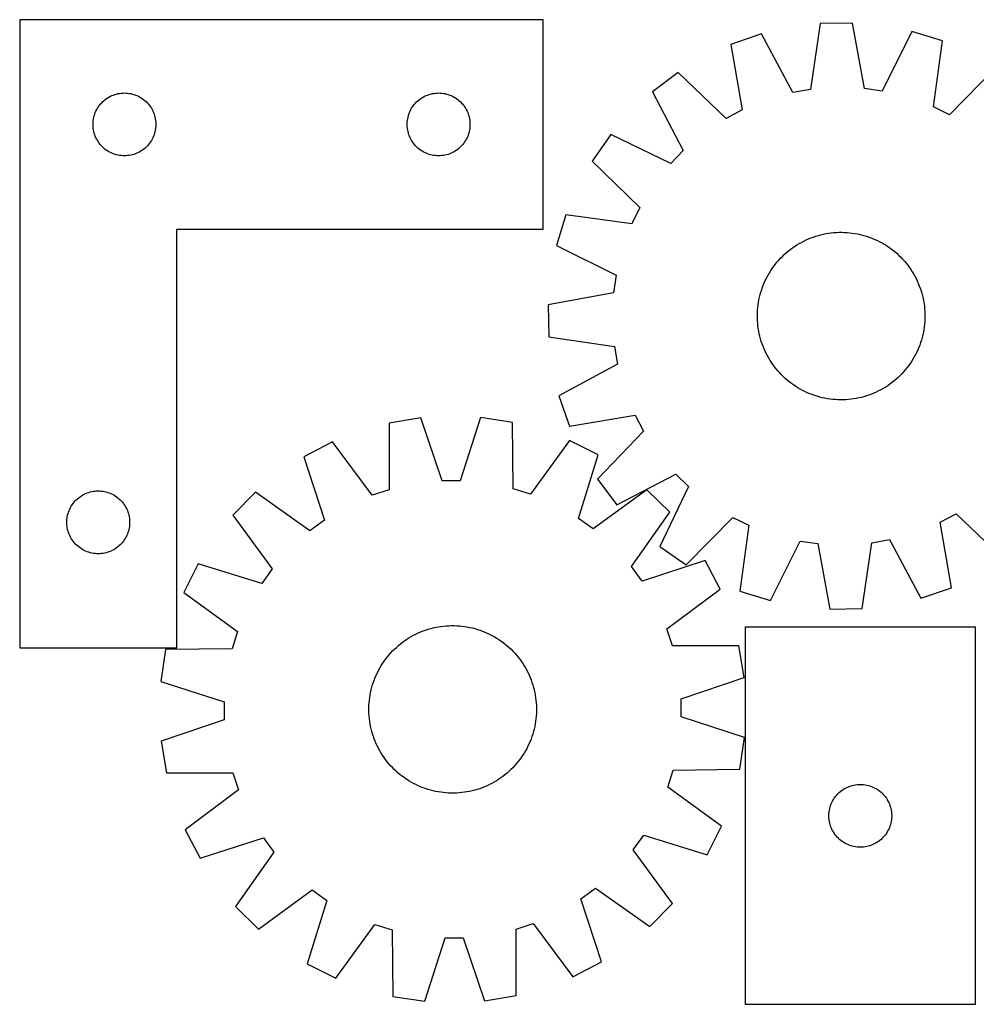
# Model space of a CAD drawing. Header units: millimetres. Extents: x 7 to 1493, y 7 to 477.
# Tile 1 of 4: x 7 to 463, y 7 to 477. Entities that reach past the tile are written whole.
import ezdxf

# ---------------------------------------------------------------- set-up
doc = ezdxf.new("R2010")
doc.units = ezdxf.units.MM
doc.layers.add('CUT', color=7, linetype='CONTINUOUS', true_color=0x000000)

msp = doc.modelspace()

# ---------------------------------------------------------------- linework, layer by layer
at = {"layer": 'CUT'}
for p, q in [((6.6115, 476.770563), (6.6115, 176.770563)), ((256.6115, 476.770563), (6.6115, 476.770563)), ((256.6115, 376.770563), (256.6115, 476.770563)), ((388.846954, 474.909803), (384.215983, 443.484831)), ((404.230965, 475.160338), (388.846954, 474.909803)), ((409.882747, 443.902825), (404.230965, 475.160338)), ((432.487411, 471.155455), (418.372245, 442.69958)), ((447.195894, 466.639807), (432.487411, 471.155455)), ((360.7359, 469.986951), (346.182256, 464.994757)), ((375.770167, 442.005787), (360.7359, 469.986951)), ((442.911955, 435.165649), (447.195894, 466.639807)), ((346.182256, 464.994757), (351.488791, 433.676784)), ((320.9683, 451.626053), (308.669635, 442.380872)), ((343.913393, 429.660229), (320.9683, 451.626053)), ((472.831794, 454.099215), (450.614124, 431.397896)), ((308.669635, 442.380872), (323.394236, 414.235519)), ((384.215983, 443.484831), (375.770167, 442.005787)), ((418.372245, 442.69958), (409.882747, 443.902825)), ((45.603219, 436.959663), (46.142338, 437.512846)), ((46.142338, 437.512846), (46.709218, 438.037542)), ((46.709218, 438.037542), (47.302358, 438.53236)), ((47.302358, 438.53236), (47.920183, 438.995988)), ((47.920183, 438.995988), (48.561057, 439.427196)), ((48.561057, 439.427196), (49.223279, 439.824841)), ((49.223279, 439.824841), (49.905093, 440.187869)), ((49.905093, 440.187869), (50.604691, 440.515316)), ((50.604691, 440.515316), (51.320219, 440.806315)), ((51.320219, 440.806315), (52.049777, 441.060093)), ((52.049777, 441.060093), (52.791433, 441.275979)), ((52.791433, 441.275979), (53.543219, 441.453398)), ((53.543219, 441.453398), (54.303141, 441.591881)), ((54.303141, 441.591881), (55.069185, 441.691061)), ((55.069185, 441.691061), (55.839319, 441.750674)), ((55.839319, 441.750674), (56.6115, 441.770563)), ((56.6115, 441.770563), (57.383681, 441.750674)), ((57.383681, 441.750674), (58.153815, 441.691061)), ((58.153815, 441.691061), (58.919859, 441.591881)), ((58.919859, 441.591881), (59.679781, 441.453398)), ((59.679781, 441.453398), (60.431567, 441.275979)), ((60.431567, 441.275979), (61.173222, 441.060093)), ((61.173222, 441.060093), (61.902781, 440.806315)), ((61.902781, 440.806315), (62.618309, 440.515316)), ((62.618309, 440.515316), (63.317907, 440.187869)), ((63.317907, 440.187869), (63.999721, 439.824841)), ((63.999721, 439.824841), (64.661943, 439.427196)), ((64.661943, 439.427196), (65.302816, 438.995988)), ((65.302816, 438.995988), (65.920642, 438.53236)), ((65.920642, 438.53236), (66.513782, 438.037542)), ((66.513782, 438.037542), (67.080662, 437.512846)), ((67.080662, 437.512846), (67.61978, 436.959663)), ((195.603219, 436.959663), (196.142338, 437.512846)), ((196.142338, 437.512846), (196.709218, 438.037542)), ((196.709218, 438.037542), (197.302358, 438.53236)), ((197.302358, 438.53236), (197.920183, 438.995988)), ((197.920183, 438.995988), (198.561057, 439.427196)), ((198.561057, 439.427196), (199.223279, 439.824841)), ((199.223279, 439.824841), (199.905093, 440.187869)), ((199.905093, 440.187869), (200.604691, 440.515316)), ((200.604691, 440.515316), (201.320219, 440.806315)), ((201.320219, 440.806315), (202.049777, 441.060093)), ((202.049777, 441.060093), (202.791433, 441.275979)), ((202.791433, 441.275979), (203.543219, 441.453398)), ((203.543219, 441.453398), (204.303141, 441.591881)), ((204.303141, 441.591881), (205.069185, 441.691061)), ((205.069185, 441.691061), (205.839319, 441.750674)), ((205.839319, 441.750674), (206.6115, 441.770563)), ((206.6115, 441.770563), (207.383681, 441.750674)), ((207.383681, 441.750674), (208.153815, 441.691061)), ((208.153815, 441.691061), (208.919859, 441.591881)), ((208.919859, 441.591881), (209.679781, 441.453398)), ((209.679781, 441.453398), (210.431567, 441.275979)), ((210.431567, 441.275979), (211.173222, 441.060093)), ((211.173222, 441.060093), (211.902781, 440.806315)), ((211.902781, 440.806315), (212.618309, 440.515316)), ((212.618309, 440.515316), (213.317907, 440.187869)), ((213.317907, 440.187869), (213.999721, 439.824841)), ((213.999721, 439.824841), (214.661943, 439.427196)), ((214.661943, 439.427196), (215.302816, 438.995988)), ((215.302816, 438.995988), (215.920642, 438.53236)), ((215.920642, 438.53236), (216.513782, 438.037542)), ((216.513782, 438.037542), (217.080662, 437.512846)), ((217.080662, 437.512846), (217.61978, 436.959663)), ((42.71664, 432.421481), (43.025966, 433.129279)), ((43.025966, 433.129279), (43.371318, 433.820214)), ((43.371318, 433.820214), (43.751781, 434.492455)), ((43.751781, 434.492455), (44.166345, 435.144219)), ((44.166345, 435.144219), (44.613911, 435.773777)), ((44.613911, 435.773777), (45.093293, 436.37946)), ((45.093293, 436.37946), (45.603219, 436.959663)), ((67.61978, 436.959663), (68.129707, 436.37946)), ((68.129707, 436.37946), (68.609089, 435.773777)), ((68.609089, 435.773777), (69.056655, 435.144219)), ((69.056655, 435.144219), (69.471219, 434.492455)), ((69.471219, 434.492455), (69.851682, 433.820214)), ((69.851682, 433.820214), (70.197034, 433.129279)), ((70.197034, 433.129279), (70.506359, 432.421481)), ((192.71664, 432.421481), (193.025966, 433.129279)), ((193.025966, 433.129279), (193.371318, 433.820214)), ((193.371318, 433.820214), (193.751781, 434.492455)), ((193.751781, 434.492455), (194.166345, 435.144219)), ((194.166345, 435.144219), (194.613911, 435.773777)), ((194.613911, 435.773777), (195.093293, 436.37946)), ((195.093293, 436.37946), (195.603219, 436.959663)), ((217.61978, 436.959663), (218.129707, 436.37946)), ((218.129707, 436.37946), (218.609089, 435.773777)), ((218.609089, 435.773777), (219.056655, 435.144219)), ((219.056655, 435.144219), (219.471219, 434.492455)), ((219.471219, 434.492455), (219.851682, 433.820214)), ((219.851682, 433.820214), (220.197034, 433.129279)), ((220.197034, 433.129279), (220.506359, 432.421481)), ((351.488791, 433.676784), (343.913393, 429.660229)), ((450.614124, 431.397896), (442.911955, 435.165649)), ((41.616473, 427.156781), (41.656237, 427.928195)), ((41.656237, 427.928195), (41.73566, 428.696538)), ((41.73566, 428.696538), (41.854531, 429.459774)), ((41.854531, 429.459774), (42.012534, 430.215879)), ((42.012534, 430.215879), (42.209252, 430.962847)), ((42.209252, 430.962847), (42.444162, 431.698699)), ((42.444162, 431.698699), (42.71664, 432.421481)), ((70.506359, 432.421481), (70.778838, 431.698699)), ((70.778838, 431.698699), (71.013748, 430.962847)), ((71.013748, 430.962847), (71.210466, 430.215879)), ((71.210466, 430.215879), (71.368469, 429.459774)), ((71.368469, 429.459774), (71.48734, 428.696538)), ((71.48734, 428.696538), (71.566763, 427.928195)), ((71.566763, 427.928195), (71.606527, 427.156781)), ((191.616473, 427.156781), (191.656237, 427.928195)), ((191.656237, 427.928195), (191.73566, 428.696538)), ((191.73566, 428.696538), (191.854531, 429.459774)), ((191.854531, 429.459774), (192.012534, 430.215879)), ((192.012534, 430.215879), (192.209252, 430.962847)), ((192.209252, 430.962847), (192.444162, 431.698699)), ((192.444162, 431.698699), (192.71664, 432.421481)), ((220.506359, 432.421481), (220.778838, 431.698699)), ((220.778838, 431.698699), (221.013748, 430.962847)), ((221.013748, 430.962847), (221.210466, 430.215879)), ((221.210466, 430.215879), (221.368469, 429.459774)), ((221.368469, 429.459774), (221.48734, 428.696538)), ((221.48734, 428.696538), (221.566763, 427.928195)), ((221.566763, 427.928195), (221.606527, 427.156781)), ((41.616473, 426.384344), (41.616473, 427.156781)), ((41.656237, 425.612931), (41.616473, 426.384344)), ((41.73566, 424.844587), (41.656237, 425.612931)), ((41.854531, 424.081351), (41.73566, 424.844587)), ((42.012534, 423.325247), (41.854531, 424.081351)), ((42.209252, 422.578278), (42.012534, 423.325247)), ((71.210466, 423.325247), (71.013748, 422.578278)), ((71.368469, 424.081351), (71.210466, 423.325247)), ((71.48734, 424.844587), (71.368469, 424.081351)), ((71.566763, 425.612931), (71.48734, 424.844587)), ((71.606527, 426.384344), (71.566763, 425.612931)), ((71.606527, 427.156781), (71.606527, 426.384344)), ((191.616473, 426.384344), (191.616473, 427.156781)), ((191.656237, 425.612931), (191.616473, 426.384344)), ((191.73566, 424.844587), (191.656237, 425.612931)), ((191.854531, 424.081351), (191.73566, 424.844587)), ((192.012534, 423.325247), (191.854531, 424.081351)), ((192.209252, 422.578278), (192.012534, 423.325247)), ((221.210466, 423.325247), (221.013748, 422.578278)), ((221.368469, 424.081351), (221.210466, 423.325247)), ((221.48734, 424.844587), (221.368469, 424.081351)), ((221.566763, 425.612931), (221.48734, 424.844587)), ((221.606527, 426.384344), (221.566763, 425.612931)), ((221.606527, 427.156781), (221.606527, 426.384344)), ((42.444162, 421.842427), (42.209252, 422.578278)), ((42.71664, 421.119644), (42.444162, 421.842427)), ((43.025966, 420.411847), (42.71664, 421.119644)), ((43.371318, 419.720912), (43.025966, 420.411847)), ((43.751781, 419.048671), (43.371318, 419.720912)), ((44.166345, 418.396907), (43.751781, 419.048671)), ((69.471219, 419.048671), (69.056655, 418.396907)), ((69.851682, 419.720912), (69.471219, 419.048671)), ((70.197034, 420.411847), (69.851682, 419.720912)), ((70.506359, 421.119644), (70.197034, 420.411847)), ((70.778838, 421.842427), (70.506359, 421.119644)), ((71.013748, 422.578278), (70.778838, 421.842427)), ((192.444162, 421.842427), (192.209252, 422.578278)), ((192.71664, 421.119644), (192.444162, 421.842427)), ((193.025966, 420.411847), (192.71664, 421.119644)), ((193.371318, 419.720912), (193.025966, 420.411847)), ((193.751781, 419.048671), (193.371318, 419.720912)), ((194.166345, 418.396907), (193.751781, 419.048671)), ((219.471219, 419.048671), (219.056655, 418.396907)), ((219.851682, 419.720912), (219.471219, 419.048671)), ((220.197034, 420.411847), (219.851682, 419.720912)), ((220.506359, 421.119644), (220.197034, 420.411847)), ((220.778838, 421.842427), (220.506359, 421.119644)), ((221.013748, 422.578278), (220.778838, 421.842427)), ((288.820895, 421.874938), (279.981087, 409.281751)), ((317.430788, 408.074621), (288.820895, 421.874938)), ((44.613911, 417.767349), (44.166345, 418.396907)), ((45.093293, 417.161665), (44.613911, 417.767349)), ((45.603219, 416.581463), (45.093293, 417.161665)), ((46.142338, 416.02828), (45.603219, 416.581463)), ((46.709218, 415.503584), (46.142338, 416.02828)), ((47.302358, 415.008766), (46.709218, 415.503584)), ((47.920183, 414.545138), (47.302358, 415.008766)), ((48.561057, 414.113929), (47.920183, 414.545138)), ((49.223279, 413.716284), (48.561057, 414.113929)), ((49.905093, 413.353257), (49.223279, 413.716284)), ((63.999721, 413.716284), (63.317907, 413.353257)), ((64.661943, 414.113929), (63.999721, 413.716284)), ((65.302816, 414.545138), (64.661943, 414.113929)), ((65.920642, 415.008766), (65.302816, 414.545138)), ((66.513782, 415.503584), (65.920642, 415.008766)), ((67.080662, 416.02828), (66.513782, 415.503584)), ((67.61978, 416.581463), (67.080662, 416.02828)), ((68.129707, 417.161665), (67.61978, 416.581463)), ((68.609089, 417.767349), (68.129707, 417.161665)), ((69.056655, 418.396907), (68.609089, 417.767349)), ((194.613911, 417.767349), (194.166345, 418.396907)), ((195.093293, 417.161665), (194.613911, 417.767349)), ((195.603219, 416.581463), (195.093293, 417.161665)), ((196.142338, 416.02828), (195.603219, 416.581463)), ((196.709218, 415.503584), (196.142338, 416.02828)), ((197.302358, 415.008766), (196.709218, 415.503584)), ((197.920183, 414.545138), (197.302358, 415.008766)), ((198.561057, 414.113929), (197.920183, 414.545138)), ((199.223279, 413.716284), (198.561057, 414.113929)), ((199.905093, 413.353257), (199.223279, 413.716284)), ((213.999721, 413.716284), (213.317907, 413.353257)), ((214.661943, 414.113929), (213.999721, 413.716284)), ((215.302816, 414.545138), (214.661943, 414.113929)), ((215.920642, 415.008766), (215.302816, 414.545138)), ((216.513782, 415.503584), (215.920642, 415.008766)), ((217.080662, 416.02828), (216.513782, 415.503584)), ((217.61978, 416.581463), (217.080662, 416.02828)), ((218.129707, 417.161665), (217.61978, 416.581463)), ((218.609089, 417.767349), (218.129707, 417.161665)), ((219.056655, 418.396907), (218.609089, 417.767349)), ((323.394236, 414.235519), (317.430788, 408.074621)), ((50.604691, 413.025809), (49.905093, 413.353257)), ((51.320219, 412.73481), (50.604691, 413.025809)), ((52.049777, 412.481032), (51.320219, 412.73481)), ((52.791433, 412.265147), (52.049777, 412.481032)), ((53.543219, 412.087727), (52.791433, 412.265147)), ((54.303141, 411.949244), (53.543219, 412.087727)), ((55.069185, 411.850065), (54.303141, 411.949244)), ((55.839319, 411.790451), (55.069185, 411.850065)), ((56.6115, 411.770563), (55.839319, 411.790451)), ((57.383681, 411.790451), (56.6115, 411.770563)), ((58.153815, 411.850065), (57.383681, 411.790451)), ((58.919859, 411.949244), (58.153815, 411.850065)), ((59.679781, 412.087727), (58.919859, 411.949244)), ((60.431567, 412.265147), (59.679781, 412.087727)), ((61.173222, 412.481032), (60.431567, 412.265147)), ((61.902781, 412.73481), (61.173222, 412.481032)), ((62.618309, 413.025809), (61.902781, 412.73481)), ((63.317907, 413.353257), (62.618309, 413.025809)), ((200.604691, 413.025809), (199.905093, 413.353257)), ((201.320219, 412.73481), (200.604691, 413.025809)), ((202.049777, 412.481032), (201.320219, 412.73481)), ((202.791433, 412.265147), (202.049777, 412.481032)), ((203.543219, 412.087727), (202.791433, 412.265147)), ((204.303141, 411.949244), (203.543219, 412.087727)), ((205.069185, 411.850065), (204.303141, 411.949244)), ((205.839319, 411.790451), (205.069185, 411.850065)), ((206.6115, 411.770563), (205.839319, 411.790451)), ((207.383681, 411.790451), (206.6115, 411.770563)), ((208.153815, 411.850065), (207.383681, 411.790451)), ((208.919859, 411.949244), (208.153815, 411.850065)), ((209.679781, 412.087727), (208.919859, 411.949244)), ((210.431567, 412.265147), (209.679781, 412.087727)), ((211.173222, 412.481032), (210.431567, 412.265147)), ((211.902781, 412.73481), (211.173222, 412.481032)), ((212.618309, 413.025809), (211.902781, 412.73481)), ((213.317907, 413.353257), (212.618309, 413.025809)), ((279.981087, 409.281751), (302.682407, 387.064082)), ((302.682407, 387.064082), (298.914653, 379.361913)), ((267.440495, 383.645851), (262.924848, 368.937368)), ((298.914653, 379.361913), (267.440495, 383.645851)), ((81.6115, 176.770563), (81.6115, 376.770563)), ((81.6115, 376.770563), (256.6115, 376.770563)), ((380.91542, 371.036611), (382.047861, 371.581205)), ((382.047861, 371.581205), (383.196851, 372.089959)), ((383.196851, 372.089959), (384.361253, 372.562371)), ((384.361253, 372.562371), (385.53992, 372.997976)), ((385.53992, 372.997976), (386.731688, 373.396343)), ((386.731688, 373.396343), (387.935381, 373.757079)), ((387.935381, 373.757079), (389.14981, 374.079828)), ((389.14981, 374.079828), (390.373779, 374.364272)), ((390.373779, 374.364272), (391.606078, 374.610129)), ((391.606078, 374.610129), (392.845491, 374.817158)), ((392.845491, 374.817158), (394.090796, 374.985154)), ((394.090796, 374.985154), (395.340764, 375.11395)), ((395.340764, 375.11395), (396.59416, 375.203421)), ((396.59416, 375.203421), (397.849748, 375.253478)), ((397.849748, 375.253478), (399.106288, 375.264071)), ((399.106288, 375.264071), (400.362542, 375.23519)), ((400.362542, 375.23519), (401.617268, 375.166863)), ((401.617268, 375.166863), (402.869229, 375.059158)), ((402.869229, 375.059158), (404.117189, 374.912181)), ((404.117189, 374.912181), (405.359917, 374.726077)), ((405.359917, 374.726077), (406.596186, 374.50103)), ((406.596186, 374.50103), (407.824776, 374.237262)), ((407.824776, 374.237262), (409.044474, 373.935033)), ((409.044474, 373.935033), (410.254078, 373.594642)), ((410.254078, 373.594642), (411.452393, 373.216424)), ((411.452393, 373.216424), (412.638236, 372.800752)), ((412.638236, 372.800752), (413.810437, 372.348038)), ((413.810437, 372.348038), (414.96784, 371.858727)), ((414.96784, 371.858727), (416.109303, 371.333303)), ((262.924848, 368.937368), (291.380723, 354.822202)), ((373.543197, 366.270408), (374.529566, 367.04892)), ((374.529566, 367.04892), (375.539903, 367.796066)), ((375.539903, 367.796066), (376.573209, 368.511108)), ((376.573209, 368.511108), (377.628466, 369.19334)), ((377.628466, 369.19334), (378.704631, 369.842089)), ((378.704631, 369.842089), (379.800643, 370.456715)), ((379.800643, 370.456715), (380.91542, 371.036611)), ((416.109303, 371.333303), (417.233698, 370.772283)), ((417.233698, 370.772283), (418.339916, 370.176223)), ((418.339916, 370.176223), (419.426866, 369.545709)), ((419.426866, 369.545709), (420.493474, 368.881365)), ((420.493474, 368.881365), (421.538688, 368.183846)), ((421.538688, 368.183846), (422.561478, 367.453839)), ((422.561478, 367.453839), (423.560832, 366.692067)), ((369.004043, 361.935273), (369.856482, 362.858503)), ((369.856482, 362.858503), (370.7375, 363.754502)), ((370.7375, 363.754502), (371.646228, 364.622385)), ((371.646228, 364.622385), (372.581768, 365.461297)), ((372.581768, 365.461297), (373.543197, 366.270408)), ((423.560832, 366.692067), (424.535765, 365.899279)), ((424.535765, 365.899279), (425.485316, 365.07626)), ((425.485316, 365.07626), (426.408546, 364.223821)), ((426.408546, 364.223821), (427.304545, 363.342802)), ((427.304545, 363.342802), (428.172428, 362.434075)), ((428.172428, 362.434075), (429.011339, 361.498535)), ((365.198938, 356.943431), (365.896457, 357.988646)), ((365.896457, 357.988646), (366.626463, 359.011435)), ((366.626463, 359.011435), (367.388236, 360.01079)), ((367.388236, 360.01079), (368.181023, 360.985723)), ((368.181023, 360.985723), (369.004043, 361.935273)), ((429.011339, 361.498535), (429.82045, 360.537106)), ((429.82045, 360.537106), (430.598963, 359.550736)), ((430.598963, 359.550736), (431.346109, 358.5404)), ((431.346109, 358.5404), (432.061151, 357.507094)), ((432.061151, 357.507094), (432.743383, 356.451837)), ((291.380723, 354.822202), (290.177478, 346.332705)), ((362.747, 352.55926), (363.308019, 353.683655)), ((363.308019, 353.683655), (363.90408, 354.789873)), ((363.90408, 354.789873), (364.534593, 355.876823)), ((364.534593, 355.876823), (365.198938, 356.943431)), ((432.743383, 356.451837), (433.392132, 355.375672)), ((433.392132, 355.375672), (434.006758, 354.27966)), ((434.006758, 354.27966), (434.586653, 353.164883)), ((434.586653, 353.164883), (435.131247, 352.032441)), ((360.485661, 346.704035), (360.863879, 347.90235)), ((360.863879, 347.90235), (361.279551, 349.088193)), ((361.279551, 349.088193), (361.732265, 350.260395)), ((361.732265, 350.260395), (362.221576, 351.417798)), ((362.221576, 351.417798), (362.747, 352.55926)), ((435.131247, 352.032441), (435.640001, 350.883452)), ((435.640001, 350.883452), (436.112414, 349.71905)), ((436.112414, 349.71905), (436.548019, 348.540383)), ((436.548019, 348.540383), (436.946385, 347.348615)), ((290.177478, 346.332705), (258.919965, 340.680922)), ((359.579273, 343.046143), (359.843041, 344.274733)), ((359.843041, 344.274733), (360.14527, 345.494432)), ((360.14527, 345.494432), (360.485661, 346.704035)), ((436.946385, 347.348615), (437.307121, 346.144922)), ((437.307121, 346.144922), (437.629871, 344.930492)), ((437.629871, 344.930492), (437.914314, 343.706524)), ((437.914314, 343.706524), (438.160172, 342.474225)), ((258.919965, 340.680922), (259.1705, 325.296912)), ((358.91344, 338.067226), (359.021145, 339.319187)), ((359.021145, 339.319187), (359.168122, 340.567147)), ((359.168122, 340.567147), (359.354226, 341.809875)), ((359.354226, 341.809875), (359.579273, 343.046143)), ((438.160172, 342.474225), (438.3672, 341.234811)), ((438.3672, 341.234811), (438.535196, 339.989507)), ((438.535196, 339.989507), (438.663993, 338.739539)), ((438.663993, 338.739539), (438.753464, 337.486143)), ((358.816232, 335.556246), (358.845113, 336.812499)), ((358.826825, 334.299705), (358.816232, 335.556246)), ((358.876881, 333.044117), (358.826825, 334.299705)), ((358.845113, 336.812499), (358.91344, 338.067226)), ((438.753464, 337.486143), (438.80352, 336.230555)), ((438.814113, 334.974014), (438.785232, 333.717761)), ((438.80352, 336.230555), (438.814113, 334.974014)), ((358.966352, 331.790721), (358.876881, 333.044117)), ((359.095149, 330.540754), (358.966352, 331.790721)), ((359.263145, 329.295449), (359.095149, 330.540754)), ((359.470174, 328.056035), (359.263145, 329.295449)), ((438.462223, 329.963113), (438.276119, 328.720386)), ((438.6092, 331.211074), (438.462223, 329.963113)), ((438.716905, 332.463035), (438.6092, 331.211074)), ((438.785232, 333.717761), (438.716905, 332.463035)), ((259.1705, 325.296912), (290.595472, 320.66594)), ((359.716031, 326.823736), (359.470174, 328.056035)), ((360.000475, 325.599768), (359.716031, 326.823736)), ((360.323224, 324.385338), (360.000475, 325.599768)), ((437.485075, 325.035828), (437.144684, 323.826225)), ((437.787304, 326.255527), (437.485075, 325.035828)), ((438.051072, 327.484117), (437.787304, 326.255527)), ((438.276119, 328.720386), (438.051072, 327.484117)), ((290.595472, 320.66594), (292.074516, 312.220125)), ((360.68396, 323.181645), (360.323224, 324.385338)), ((361.082327, 321.989877), (360.68396, 323.181645)), ((361.517931, 320.811211), (361.082327, 321.989877)), ((361.990344, 319.646808), (361.517931, 320.811211)), ((435.89808, 320.269865), (435.408769, 319.112462)), ((436.350795, 321.442067), (435.89808, 320.269865)), ((436.766466, 322.62791), (436.350795, 321.442067)), ((437.144684, 323.826225), (436.766466, 322.62791)), ((362.499098, 318.497819), (361.990344, 319.646808)), ((363.043692, 317.365377), (362.499098, 318.497819)), ((363.623588, 316.2506), (363.043692, 317.365377)), ((364.238213, 315.154588), (363.623588, 316.2506)), ((364.886962, 314.078423), (364.238213, 315.154588)), ((433.726265, 315.740387), (433.095752, 314.653437)), ((434.322326, 316.846605), (433.726265, 315.740387)), ((434.883345, 317.971), (434.322326, 316.846605)), ((435.408769, 319.112462), (434.883345, 317.971)), ((292.074516, 312.220125), (264.093352, 297.185858)), ((365.569195, 313.023167), (364.886962, 314.078423)), ((366.284236, 311.98986), (365.569195, 313.023167)), ((367.031382, 310.979524), (366.284236, 311.98986)), ((367.809895, 309.993154), (367.031382, 310.979524)), ((430.242109, 310.519471), (429.449322, 309.544537)), ((431.003882, 311.518825), (430.242109, 310.519471)), ((431.733888, 312.541614), (431.003882, 311.518825)), ((432.431408, 313.586829), (431.733888, 312.541614)), ((433.095752, 314.653437), (432.431408, 313.586829)), ((368.619006, 309.031725), (367.809895, 309.993154)), ((369.457917, 308.096185), (368.619006, 309.031725)), ((370.325801, 307.187458), (369.457917, 308.096185)), ((371.221799, 306.30644), (370.325801, 307.187458)), ((372.145029, 305.454), (371.221799, 306.30644)), ((425.984117, 305.907875), (425.048578, 305.068964)), ((426.892845, 306.775758), (425.984117, 305.907875)), ((427.773863, 307.671757), (426.892845, 306.775758)), ((428.626302, 308.594987), (427.773863, 307.671757)), ((429.449322, 309.544537), (428.626302, 308.594987)), ((373.09458, 304.630981), (372.145029, 305.454)), ((374.069513, 303.838194), (373.09458, 304.630981)), ((375.068868, 303.076421), (374.069513, 303.838194)), ((376.091657, 302.346415), (375.068868, 303.076421)), ((377.136871, 301.648895), (376.091657, 302.346415)), ((378.20348, 300.984551), (377.136871, 301.648895)), ((379.290429, 300.354037), (378.20348, 300.984551)), ((420.00188, 301.33692), (418.925714, 300.688171)), ((421.057136, 302.019152), (420.00188, 301.33692)), ((422.090442, 302.734194), (421.057136, 302.019152)), ((423.100779, 303.48134), (422.090442, 302.734194)), ((424.087148, 304.259853), (423.100779, 303.48134)), ((425.048578, 305.068964), (424.087148, 304.259853)), ((264.093352, 297.185858), (269.085546, 282.632214)), ((380.396648, 299.757977), (379.290429, 300.354037)), ((381.521043, 299.196958), (380.396648, 299.757977)), ((382.662505, 298.671533), (381.521043, 299.196958)), ((383.819908, 298.182223), (382.662505, 298.671533)), ((384.992109, 297.729508), (383.819908, 298.182223)), ((386.177953, 297.313837), (384.992109, 297.729508)), ((387.376267, 296.935619), (386.177953, 297.313837)), ((388.585871, 296.595227), (387.376267, 296.935619)), ((389.805569, 296.292998), (388.585871, 296.595227)), ((391.034159, 296.02923), (389.805569, 296.292998)), ((408.480535, 296.450432), (407.256566, 296.165989)), ((409.694965, 296.773181), (408.480535, 296.450432)), ((410.898658, 297.133917), (409.694965, 296.773181)), ((412.090425, 297.532284), (410.898658, 297.133917)), ((413.269092, 297.967889), (412.090425, 297.532284)), ((414.433495, 298.440301), (413.269092, 297.967889)), ((415.582484, 298.949056), (414.433495, 298.440301)), ((416.714926, 299.493649), (415.582484, 298.949056)), ((417.829703, 300.073545), (416.714926, 299.493649)), ((418.925714, 300.688171), (417.829703, 300.073545)), ((392.270428, 295.804183), (391.034159, 296.02923)), ((393.513156, 295.61808), (392.270428, 295.804183)), ((394.761116, 295.471103), (393.513156, 295.61808)), ((396.013077, 295.363398), (394.761116, 295.471103)), ((397.267803, 295.295071), (396.013077, 295.363398)), ((398.524057, 295.26619), (397.267803, 295.295071)), ((399.780598, 295.276782), (398.524057, 295.26619)), ((401.036186, 295.326839), (399.780598, 295.276782)), ((402.289582, 295.41631), (401.036186, 295.326839)), ((403.539549, 295.545107), (402.289582, 295.41631)), ((404.784854, 295.713102), (403.539549, 295.545107)), ((406.024267, 295.920131), (404.784854, 295.713102)), ((407.256566, 296.165989), (406.024267, 295.920131)), ((226.69492, 286.825569), (216.910247, 256.605792)), ((241.906971, 284.518174), (226.69492, 286.825569)), ((269.085546, 282.632214), (300.403519, 287.938749)), ((300.403519, 287.938749), (304.420074, 280.363351)), ((198.156684, 286.638783), (182.97614, 284.132464)), ((182.97614, 284.132464), (183.008787, 252.368118)), ((208.336086, 256.549673), (198.156684, 286.638783)), ((242.290111, 252.756122), (241.906971, 284.518174)), ((304.420074, 280.363351), (282.454249, 257.418258)), ((155.892384, 275.13602), (142.229324, 268.061324)), ((174.871618, 249.665185), (155.892384, 275.13602)), ((269.106166, 275.877018), (250.461964, 250.159933)), ((282.860661, 268.981772), (269.106166, 275.877018)), ((142.229324, 268.061324), (152.076096, 237.861724)), ((273.410036, 238.655869), (282.860661, 268.981772)), ((291.699431, 245.119593), (319.844784, 259.844193)), ((319.844784, 259.844193), (326.005682, 253.880746)), ((216.910247, 256.605792), (208.336086, 256.549673)), ((282.454249, 257.418258), (291.699431, 245.119593)), ((326.005682, 253.880746), (312.205365, 225.270852)), ((35.420183, 248.995988), (36.061057, 249.427196)), ((36.061057, 249.427196), (36.723279, 249.824841)), ((36.723279, 249.824841), (37.405093, 250.187869)), ((37.405093, 250.187869), (38.104691, 250.515316)), ((38.104691, 250.515316), (38.820219, 250.806315)), ((38.820219, 250.806315), (39.549777, 251.060093)), ((39.549777, 251.060093), (40.291433, 251.275979)), ((40.291433, 251.275979), (41.043219, 251.453398)), ((41.043219, 251.453398), (41.803141, 251.591881)), ((41.803141, 251.591881), (42.569185, 251.691061)), ((42.569185, 251.691061), (43.339319, 251.750674)), ((43.339319, 251.750674), (44.1115, 251.770563)), ((44.1115, 251.770563), (44.883681, 251.750674)), ((44.883681, 251.750674), (45.653815, 251.691061)), ((45.653815, 251.691061), (46.419859, 251.591881)), ((46.419859, 251.591881), (47.179781, 251.453398)), ((47.179781, 251.453398), (47.931567, 251.275979)), ((47.931567, 251.275979), (48.673222, 251.060093)), ((48.673222, 251.060093), (49.402781, 250.806315)), ((49.402781, 250.806315), (50.118309, 250.515316)), ((50.118309, 250.515316), (50.817907, 250.187869)), ((50.817907, 250.187869), (51.499721, 249.824841)), ((51.499721, 249.824841), (52.161943, 249.427196)), ((52.161943, 249.427196), (52.802816, 248.995988)), ((119.251196, 251.135856), (108.443055, 240.185302)), ((145.172441, 232.776558), (119.251196, 251.135856)), ((183.008787, 252.368118), (174.871618, 249.665185)), ((250.461964, 250.159933), (242.290111, 252.756122)), ((306.05837, 252.358531), (280.379663, 233.661505)), ((317.008924, 241.55039), (306.05837, 252.358531)), ((30.871318, 243.820214), (31.251781, 244.492455)), ((31.251781, 244.492455), (31.666345, 245.144219)), ((31.666345, 245.144219), (32.113911, 245.773777)), ((32.113911, 245.773777), (32.593293, 246.37946)), ((32.593293, 246.37946), (33.103219, 246.959663)), ((33.103219, 246.959663), (33.642338, 247.512846)), ((33.642338, 247.512846), (34.209218, 248.037542)), ((34.209218, 248.037542), (34.802358, 248.53236)), ((34.802358, 248.53236), (35.420183, 248.995988)), ((52.802816, 248.995988), (53.420642, 248.53236)), ((53.420642, 248.53236), (54.013782, 248.037542)), ((54.013782, 248.037542), (54.580662, 247.512846)), ((54.580662, 247.512846), (55.11978, 246.959663)), ((55.11978, 246.959663), (55.629707, 246.37946)), ((55.629707, 246.37946), (56.109089, 245.773777)), ((56.109089, 245.773777), (56.556655, 245.144219)), ((56.556655, 245.144219), (56.971219, 244.492455)), ((56.971219, 244.492455), (57.351682, 243.820214)), ((29.354531, 239.459774), (29.512534, 240.215879)), ((29.512534, 240.215879), (29.709252, 240.962847)), ((29.709252, 240.962847), (29.944162, 241.698699)), ((29.944162, 241.698699), (30.21664, 242.421481)), ((30.21664, 242.421481), (30.525966, 243.129279)), ((30.525966, 243.129279), (30.871318, 243.820214)), ((57.351682, 243.820214), (57.697034, 243.129279)), ((57.697034, 243.129279), (58.006359, 242.421481)), ((58.006359, 242.421481), (58.278838, 241.698699)), ((58.278838, 241.698699), (58.513748, 240.962847)), ((58.513748, 240.962847), (58.710466, 240.215879)), ((58.710466, 240.215879), (58.868469, 239.459774)), ((108.443055, 240.185302), (127.140081, 214.506595)), ((298.649626, 215.629146), (317.008924, 241.55039)), ((446.141554, 236.853476), (453.716952, 240.870032)), ((453.716952, 240.870032), (476.662045, 218.904207)), ((29.116473, 237.156781), (29.156237, 237.928195)), ((29.116473, 236.384344), (29.116473, 237.156781)), ((29.156237, 235.612931), (29.116473, 236.384344)), ((29.156237, 237.928195), (29.23566, 238.696538)), ((29.23566, 234.844587), (29.156237, 235.612931)), ((29.23566, 238.696538), (29.354531, 239.459774)), ((58.868469, 239.459774), (58.98734, 238.696538)), ((58.98734, 238.696538), (59.066763, 237.928195)), ((59.066763, 235.612931), (58.98734, 234.844587)), ((59.066763, 237.928195), (59.106527, 237.156781)), ((59.106527, 236.384344), (59.066763, 235.612931)), ((59.106527, 237.156781), (59.106527, 236.384344)), ((152.076096, 237.861724), (145.172441, 232.776558)), ((280.379663, 233.661505), (273.410036, 238.655869)), ((324.798552, 216.431045), (347.016221, 239.132365)), ((347.016221, 239.132365), (354.71839, 235.364611)), ((354.71839, 235.364611), (350.434452, 203.890453)), ((451.448089, 205.535503), (446.141554, 236.853476)), ((29.354531, 234.081351), (29.23566, 234.844587)), ((29.512534, 233.325247), (29.354531, 234.081351)), ((29.709252, 232.578278), (29.512534, 233.325247)), ((29.944162, 231.842427), (29.709252, 232.578278)), ((30.21664, 231.119644), (29.944162, 231.842427)), ((30.525966, 230.411847), (30.21664, 231.119644)), ((30.871318, 229.720912), (30.525966, 230.411847)), ((57.697034, 230.411847), (57.351682, 229.720912)), ((58.006359, 231.119644), (57.697034, 230.411847)), ((58.278838, 231.842427), (58.006359, 231.119644)), ((58.513748, 232.578278), (58.278838, 231.842427)), ((58.710466, 233.325247), (58.513748, 232.578278)), ((58.868469, 234.081351), (58.710466, 233.325247)), ((58.98734, 234.844587), (58.868469, 234.081351)), ((31.251781, 229.048671), (30.871318, 229.720912)), ((31.666345, 228.396907), (31.251781, 229.048671)), ((32.113911, 227.767349), (31.666345, 228.396907)), ((32.593293, 227.161665), (32.113911, 227.767349)), ((33.103219, 226.581463), (32.593293, 227.161665)), ((33.642338, 226.02828), (33.103219, 226.581463)), ((34.209218, 225.503584), (33.642338, 226.02828)), ((54.580662, 226.02828), (54.013782, 225.503584)), ((55.11978, 226.581463), (54.580662, 226.02828)), ((55.629707, 227.161665), (55.11978, 226.581463)), ((56.109089, 227.767349), (55.629707, 227.161665)), ((56.556655, 228.396907), (56.109089, 227.767349)), ((56.971219, 229.048671), (56.556655, 228.396907)), ((57.351682, 229.720912), (56.971219, 229.048671)), ((365.142935, 199.374805), (379.258101, 227.830681)), ((379.258101, 227.830681), (387.747598, 226.627435)), ((387.747598, 226.627435), (393.399381, 195.369922)), ((408.783391, 195.620457), (413.414362, 227.045429)), ((413.414362, 227.045429), (421.860178, 228.524474)), ((421.860178, 228.524474), (436.894445, 200.543309)), ((34.802358, 225.008766), (34.209218, 225.503584)), ((35.420183, 224.545138), (34.802358, 225.008766)), ((36.061057, 224.113929), (35.420183, 224.545138)), ((36.723279, 223.716284), (36.061057, 224.113929)), ((37.405093, 223.353257), (36.723279, 223.716284)), ((38.104691, 223.025809), (37.405093, 223.353257)), ((38.820219, 222.73481), (38.104691, 223.025809)), ((39.549777, 222.481032), (38.820219, 222.73481)), ((40.291433, 222.265147), (39.549777, 222.481032)), ((41.043219, 222.087727), (40.291433, 222.265147)), ((41.803141, 221.949244), (41.043219, 222.087727)), ((42.569185, 221.850065), (41.803141, 221.949244)), ((43.339319, 221.790451), (42.569185, 221.850065)), ((44.1115, 221.770563), (43.339319, 221.790451)), ((44.883681, 221.790451), (44.1115, 221.770563)), ((45.653815, 221.850065), (44.883681, 221.790451)), ((46.419859, 221.949244), (45.653815, 221.850065)), ((47.179781, 222.087727), (46.419859, 221.949244)), ((47.931567, 222.265147), (47.179781, 222.087727)), ((48.673222, 222.481032), (47.931567, 222.265147)), ((49.402781, 222.73481), (48.673222, 222.481032)), ((50.118309, 223.025809), (49.402781, 222.73481)), ((50.817907, 223.353257), (50.118309, 223.025809)), ((51.499721, 223.716284), (50.817907, 223.353257)), ((52.161943, 224.113929), (51.499721, 223.716284)), ((52.802816, 224.545138), (52.161943, 224.113929)), ((53.420642, 225.008766), (52.802816, 224.545138)), ((54.013782, 225.503584), (53.420642, 225.008766)), ((312.205365, 225.270852), (324.798552, 216.431045)), ((91.819814, 216.987593), (84.924568, 203.233098)), ((122.145718, 207.536968), (91.819814, 216.987593)), ((333.934391, 218.572262), (303.734792, 208.72549)), ((341.009088, 204.909202), (333.934391, 218.572262)), ((127.140081, 214.506595), (122.145718, 207.536968)), ((303.734792, 208.72549), (298.649626, 215.629146)), ((84.924568, 203.233098), (110.641654, 184.588896)), ((315.538253, 185.929969), (341.009088, 204.909202)), ((350.434452, 203.890453), (365.142935, 199.374805)), ((436.894445, 200.543309), (451.448089, 205.535503)), ((393.399381, 195.369922), (408.783391, 195.620457)), ((110.641654, 184.588896), (108.045465, 176.417044)), ((194.666423, 182.839354), (195.786795, 183.408366)), ((195.786795, 183.408366), (196.924486, 183.941905)), ((196.924486, 183.941905), (198.078376, 184.439445)), ((198.078376, 184.439445), (199.247324, 184.900496)), ((199.247324, 184.900496), (200.430177, 185.324601)), ((200.430177, 185.324601), (201.625768, 185.711342)), ((201.625768, 185.711342), (202.832917, 186.060339)), ((202.832917, 186.060339), (204.050432, 186.371246)), ((204.050432, 186.371246), (205.277113, 186.643756)), ((205.277113, 186.643756), (206.511748, 186.8776)), ((206.511748, 186.8776), (207.753119, 187.072549)), ((207.753119, 187.072549), (209, 187.228409)), ((209, 187.228409), (210.251163, 187.345026)), ((210.251163, 187.345026), (211.505371, 187.422286)), ((211.505371, 187.422286), (212.761387, 187.460113)), ((212.761387, 187.460113), (214.017971, 187.458468)), ((214.017971, 187.458468), (215.273884, 187.417354)), ((215.273884, 187.417354), (216.527885, 187.33681)), ((216.527885, 187.33681), (217.778738, 187.216918)), ((217.778738, 187.216918), (219.025207, 187.057794)), ((219.025207, 187.057794), (220.266064, 186.859597)), ((220.266064, 186.859597), (221.500082, 186.62252)), ((221.500082, 186.62252), (222.726045, 186.3468)), ((222.726045, 186.3468), (223.942743, 186.032707)), ((223.942743, 186.032707), (225.148974, 185.680552)), ((225.148974, 185.680552), (226.343548, 185.290681)), ((226.343548, 185.290681), (227.525287, 184.863481)), ((227.525287, 184.863481), (228.693024, 184.399372)), ((228.693024, 184.399372), (229.845607, 183.898813)), ((229.845607, 183.898813), (230.981898, 183.362297)), ((230.981898, 183.362297), (232.100776, 182.790354)), ((318.241186, 177.792799), (315.538253, 185.929969)), ((462.938536, 186.640688), (352.938536, 186.640688)), ((352.938536, 186.640688), (352.938536, 6.640688)), ((462.938536, 6.640688), (462.938536, 186.640688)), ((187.399241, 177.914476), (188.368504, 178.714185)), ((188.368504, 178.714185), (189.362409, 179.483055)), ((189.362409, 179.483055), (190.379974, 180.220326)), ((190.379974, 180.220326), (191.420195, 180.925271)), ((191.420195, 180.925271), (192.482045, 181.597194)), ((192.482045, 181.597194), (193.564477, 182.235431)), ((193.564477, 182.235431), (194.666423, 182.839354)), ((232.100776, 182.790354), (233.201137, 182.183549)), ((233.201137, 182.183549), (234.281895, 181.542479)), ((234.281895, 181.542479), (235.341982, 180.867779)), ((235.341982, 180.867779), (236.380354, 180.160114)), ((236.380354, 180.160114), (237.395986, 179.420181)), ((237.395986, 179.420181), (238.387874, 178.648712)), ((6.6115, 176.770563), (81.6115, 176.770563)), ((76.283413, 176.033903), (73.976017, 160.821852)), ((108.045465, 176.417044), (76.283413, 176.033903)), ((182.955118, 173.481972), (183.787346, 174.423462)), ((183.787346, 174.423462), (184.648737, 175.338347)), ((184.648737, 175.338347), (185.538439, 176.225723)), ((185.538439, 176.225723), (186.455575, 177.084715)), ((186.455575, 177.084715), (187.399241, 177.914476)), ((238.387874, 178.648712), (239.35504, 177.846468)), ((239.35504, 177.846468), (240.29653, 177.01424)), ((240.29653, 177.01424), (241.211415, 176.15285)), ((241.211415, 176.15285), (242.098791, 175.263147)), ((242.098791, 175.263147), (242.957783, 174.346011)), ((242.957783, 174.346011), (243.787544, 173.402345)), ((350.005532, 177.825446), (318.241186, 177.792799)), ((352.511851, 162.644902), (350.005532, 177.825446)), ((179.259107, 168.408827), (179.933807, 169.468915)), ((179.933807, 169.468915), (180.641473, 170.507286)), ((180.641473, 170.507286), (181.381405, 171.522918)), ((181.381405, 171.522918), (182.152874, 172.514806)), ((182.152874, 172.514806), (182.955118, 173.481972)), ((243.787544, 173.402345), (244.587253, 172.433082)), ((244.587253, 172.433082), (245.356123, 171.439178)), ((245.356123, 171.439178), (246.093394, 170.421613)), ((246.093394, 170.421613), (246.798339, 169.381392)), ((246.798339, 169.381392), (247.470262, 168.319541)), ((176.902773, 163.972539), (177.439289, 165.10883)), ((177.439289, 165.10883), (178.011232, 166.227708)), ((178.011232, 166.227708), (178.618038, 167.328069)), ((178.618038, 167.328069), (179.259107, 168.408827)), ((247.470262, 168.319541), (248.108499, 167.237109)), ((248.108499, 167.237109), (248.712422, 166.135163)), ((248.712422, 166.135163), (249.281434, 165.014792)), ((249.281434, 165.014792), (249.814973, 163.8771)), ((73.976017, 160.821852), (104.195794, 151.037179)), ((175.121035, 159.275906), (175.510905, 160.47048)), ((175.510905, 160.47048), (175.938105, 161.652219)), ((175.938105, 161.652219), (176.402214, 162.819956)), ((176.402214, 162.819956), (176.902773, 163.972539)), ((249.814973, 163.8771), (250.312513, 162.723211)), ((250.312513, 162.723211), (250.773564, 161.554263)), ((250.773564, 161.554263), (251.197669, 160.371409)), ((251.197669, 160.371409), (251.58441, 159.175818)), ((322.422741, 152.4655), (352.511851, 162.644902)), ((173.94199, 154.392996), (174.179066, 155.627014)), ((174.179066, 155.627014), (174.454786, 156.852977)), ((174.454786, 156.852977), (174.768879, 158.069675)), ((174.768879, 158.069675), (175.121035, 159.275906)), ((251.58441, 159.175818), (251.933407, 157.96867)), ((251.933407, 157.96867), (252.244313, 156.751154)), ((252.244313, 156.751154), (252.516824, 155.524474)), ((252.516824, 155.524474), (252.750668, 154.289839)), ((104.195794, 151.037179), (104.251913, 142.463019)), ((173.384233, 149.400816), (173.464776, 150.654817)), ((173.464776, 150.654817), (173.584668, 151.90567)), ((173.584668, 151.90567), (173.743792, 153.15214)), ((173.743792, 153.15214), (173.94199, 154.392996)), ((252.750668, 154.289839), (252.945617, 153.048468)), ((252.945617, 153.048468), (253.101477, 151.801586)), ((253.101477, 151.801586), (253.218094, 150.550424)), ((253.218094, 150.550424), (253.295354, 149.296215)), ((322.47886, 143.89134), (322.422741, 152.4655)), ((173.341474, 146.888319), (173.343118, 148.144903)), ((173.3793, 145.632303), (173.341474, 146.888319)), ((173.343118, 148.144903), (173.384233, 149.400816)), ((253.331536, 146.783615), (253.290421, 145.527703)), ((253.295354, 149.296215), (253.333181, 148.0402)), ((253.333181, 148.0402), (253.331536, 146.783615)), ((104.251913, 142.463019), (74.162803, 132.283616)), ((173.45656, 144.378095), (173.3793, 145.632303)), ((173.573177, 143.126933), (173.45656, 144.378095)), ((173.729037, 141.880051), (173.573177, 143.126933)), ((173.923986, 140.63868), (173.729037, 141.880051)), ((252.930862, 141.776379), (252.732664, 140.535522)), ((253.089986, 143.022848), (252.930862, 141.776379)), ((253.209878, 144.273701), (253.089986, 143.022848)), ((253.290421, 145.527703), (253.209878, 144.273701)), ((352.698637, 134.106666), (322.47886, 143.89134)), ((174.157831, 139.404045), (173.923986, 140.63868)), ((174.430341, 138.177364), (174.157831, 139.404045)), ((174.741247, 136.959849), (174.430341, 138.177364)), ((175.090244, 135.7527), (174.741247, 136.959849)), ((251.905775, 136.858844), (251.553619, 135.652613)), ((252.219868, 138.075541), (251.905775, 136.858844)), ((252.495588, 139.301504), (252.219868, 138.075541)), ((252.732664, 140.535522), (252.495588, 139.301504)), ((74.162803, 132.283616), (76.669122, 117.103072)), ((175.476985, 134.557109), (175.090244, 135.7527)), ((175.901091, 133.374256), (175.476985, 134.557109)), ((176.362141, 132.205308), (175.901091, 133.374256)), ((176.859681, 131.051418), (176.362141, 132.205308)), ((250.27244, 132.108562), (249.771881, 130.955979)), ((250.736549, 133.276299), (250.27244, 132.108562)), ((251.163749, 134.458038), (250.736549, 133.276299)), ((251.553619, 135.652613), (251.163749, 134.458038)), ((350.391242, 118.894616), (352.698637, 134.106666)), ((177.39322, 129.913727), (176.859681, 131.051418)), ((177.962232, 128.793355), (177.39322, 129.913727)), ((178.566155, 127.691409), (177.962232, 128.793355)), ((179.204393, 126.608977), (178.566155, 127.691409)), ((248.056617, 127.600449), (247.415547, 126.519692)), ((248.663422, 128.70081), (248.056617, 127.600449)), ((249.235365, 129.819688), (248.663422, 128.70081)), ((249.771881, 130.955979), (249.235365, 129.819688)), ((179.876315, 125.547127), (179.204393, 126.608977)), ((180.58126, 124.506906), (179.876315, 125.547127)), ((181.318531, 123.489341), (180.58126, 124.506906)), ((182.087401, 122.495436), (181.318531, 123.489341)), ((182.887111, 121.526173), (182.087401, 122.495436)), ((244.52178, 122.413712), (243.719536, 121.446546)), ((245.293249, 123.405601), (244.52178, 122.413712)), ((246.033181, 124.421232), (245.293249, 123.405601)), ((246.740847, 125.459604), (246.033181, 124.421232)), ((247.415547, 126.519692), (246.740847, 125.459604)), ((183.716871, 120.582508), (182.887111, 121.526173)), ((184.575863, 119.665371), (183.716871, 120.582508)), ((185.463239, 118.775669), (184.575863, 119.665371)), ((186.378124, 117.914279), (185.463239, 118.775669)), ((187.319614, 117.082051), (186.378124, 117.914279)), ((240.219079, 117.843803), (239.275413, 117.014043)), ((241.136215, 118.702795), (240.219079, 117.843803)), ((242.025918, 119.590171), (241.136215, 118.702795)), ((242.887308, 120.505056), (242.025918, 119.590171)), ((243.719536, 121.446546), (242.887308, 120.505056)), ((316.033001, 110.339622), (318.629189, 118.511475)), ((318.629189, 118.511475), (350.391242, 118.894616)), ((76.669122, 117.103072), (108.433468, 117.135719)), ((108.433468, 117.135719), (111.136401, 108.99855)), ((188.28678, 116.279806), (187.319614, 117.082051)), ((189.278669, 115.508337), (188.28678, 116.279806)), ((190.2943, 114.768405), (189.278669, 115.508337)), ((191.332672, 114.060739), (190.2943, 114.768405)), ((192.39276, 113.386039), (191.332672, 114.060739)), ((193.473517, 112.74497), (192.39276, 113.386039)), ((234.192609, 113.331325), (233.110177, 112.693087)), ((235.25446, 114.003248), (234.192609, 113.331325)), ((236.294681, 114.708192), (235.25446, 114.003248)), ((237.312245, 115.445463), (236.294681, 114.708192)), ((238.30615, 116.214333), (237.312245, 115.445463)), ((239.275413, 117.014043), (238.30615, 116.214333)), ((111.136401, 108.99855), (85.665566, 90.019317)), ((194.573878, 112.138164), (193.473517, 112.74497)), ((195.692756, 111.566221), (194.573878, 112.138164)), ((196.829047, 111.029706), (195.692756, 111.566221)), ((197.98163, 110.529146), (196.829047, 111.029706)), ((199.149367, 110.065037), (197.98163, 110.529146)), ((200.331106, 109.637837), (199.149367, 110.065037)), ((201.52568, 109.247967), (200.331106, 109.637837)), ((202.731912, 108.895811), (201.52568, 109.247967)), ((203.948609, 108.581719), (202.731912, 108.895811)), ((205.174572, 108.305998), (203.948609, 108.581719)), ((206.40859, 108.068922), (205.174572, 108.305998)), ((221.397542, 108.284763), (220.162907, 108.050918)), ((222.624222, 108.557273), (221.397542, 108.284763)), ((223.841738, 108.86818), (222.624222, 108.557273)), ((225.048886, 109.217176), (223.841738, 108.86818)), ((226.244477, 109.603918), (225.048886, 109.217176)), ((227.427331, 110.028023), (226.244477, 109.603918)), ((228.596279, 110.489073), (227.427331, 110.028023)), ((229.750168, 110.986613), (228.596279, 110.489073)), ((230.88786, 111.520153), (229.750168, 110.986613)), ((232.008231, 112.089164), (230.88786, 111.520153)), ((233.110177, 112.693087), (232.008231, 112.089164)), ((341.750086, 91.69542), (316.033001, 110.339622)), ((398.036254, 107.907667), (398.629393, 108.402485)), ((398.629393, 108.402485), (399.247219, 108.866113)), ((399.247219, 108.866113), (399.888093, 109.297321)), ((399.888093, 109.297321), (400.550315, 109.694967)), ((400.550315, 109.694967), (401.232129, 110.057994)), ((401.232129, 110.057994), (401.931727, 110.385442)), ((401.931727, 110.385442), (402.647254, 110.67644)), ((402.647254, 110.67644), (403.376813, 110.930219)), ((403.376813, 110.930219), (404.118469, 111.146104)), ((404.118469, 111.146104), (404.870255, 111.323523)), ((404.870255, 111.323523), (405.630177, 111.462006)), ((405.630177, 111.462006), (406.396221, 111.561186)), ((406.396221, 111.561186), (407.166354, 111.620799)), ((407.166354, 111.620799), (407.938536, 111.640688)), ((407.938536, 111.640688), (408.710717, 111.620799)), ((408.710717, 111.620799), (409.480851, 111.561186)), ((409.480851, 111.561186), (410.246894, 111.462006)), ((410.246894, 111.462006), (411.006817, 111.323523)), ((411.006817, 111.323523), (411.758602, 111.146104)), ((411.758602, 111.146104), (412.500258, 110.930219)), ((412.500258, 110.930219), (413.229817, 110.67644)), ((413.229817, 110.67644), (413.945344, 110.385442)), ((413.945344, 110.385442), (414.644943, 110.057994)), ((414.644943, 110.057994), (415.326757, 109.694967)), ((415.326757, 109.694967), (415.988979, 109.297321)), ((415.988979, 109.297321), (416.629852, 108.866113)), ((416.629852, 108.866113), (417.247678, 108.402485)), ((417.247678, 108.402485), (417.840817, 107.907667)), ((207.649447, 107.870724), (206.40859, 108.068922)), ((208.895916, 107.711601), (207.649447, 107.870724)), ((210.146769, 107.591708), (208.895916, 107.711601)), ((211.400771, 107.511165), (210.146769, 107.591708)), ((212.656683, 107.470051), (211.400771, 107.511165)), ((213.913267, 107.468406), (212.656683, 107.470051)), ((215.169283, 107.506232), (213.913267, 107.468406)), ((216.423491, 107.583492), (215.169283, 107.506232)), ((217.674654, 107.70011), (216.423491, 107.583492)), ((218.921536, 107.855969), (217.674654, 107.70011)), ((220.162907, 108.050918), (218.921536, 107.855969)), ((394.353002, 102.999404), (394.698354, 103.690339)), ((394.698354, 103.690339), (395.078816, 104.36258)), ((395.078816, 104.36258), (395.49338, 105.014344)), ((395.49338, 105.014344), (395.940947, 105.643902)), ((395.940947, 105.643902), (396.420329, 106.249586)), ((396.420329, 106.249586), (396.930255, 106.829788)), ((396.930255, 106.829788), (397.469373, 107.382971)), ((397.469373, 107.382971), (398.036254, 107.907667)), ((417.840817, 107.907667), (418.407698, 107.382971)), ((418.407698, 107.382971), (418.946816, 106.829788)), ((418.946816, 106.829788), (419.456742, 106.249586)), ((419.456742, 106.249586), (419.936124, 105.643902)), ((419.936124, 105.643902), (420.383691, 105.014344)), ((420.383691, 105.014344), (420.798255, 104.36258)), ((420.798255, 104.36258), (421.178718, 103.690339)), ((421.178718, 103.690339), (421.52407, 102.999404)), ((393.062695, 98.566663), (393.181566, 99.329899)), ((393.181566, 99.329899), (393.33957, 100.086004)), ((393.33957, 100.086004), (393.536288, 100.832973)), ((393.536288, 100.832973), (393.771197, 101.568824)), ((393.771197, 101.568824), (394.043676, 102.291606)), ((394.043676, 102.291606), (394.353002, 102.999404)), ((421.52407, 102.999404), (421.833395, 102.291606)), ((421.833395, 102.291606), (422.105874, 101.568824)), ((422.105874, 101.568824), (422.340784, 100.832973)), ((422.340784, 100.832973), (422.537501, 100.086004)), ((422.537501, 100.086004), (422.695505, 99.329899)), ((422.695505, 99.329899), (422.814376, 98.566663)), ((392.943509, 97.026907), (392.983273, 97.79832)), ((392.943509, 96.254469), (392.943509, 97.026907)), ((392.983273, 95.483056), (392.943509, 96.254469)), ((392.983273, 97.79832), (393.062695, 98.566663)), ((393.062695, 94.714713), (392.983273, 95.483056)), ((393.181566, 93.951477), (393.062695, 94.714713)), ((422.814376, 94.714713), (422.695505, 93.951477)), ((422.814376, 98.566663), (422.893799, 97.79832)), ((422.893799, 95.483056), (422.814376, 94.714713)), ((422.893799, 97.79832), (422.933563, 97.026907)), ((422.933563, 96.254469), (422.893799, 95.483056)), ((422.933563, 97.026907), (422.933563, 96.254469)), ((85.665566, 90.019317), (92.740263, 76.356256)), ((334.85484, 77.940925), (341.750086, 91.69542)), ((393.33957, 93.195372), (393.181566, 93.951477)), ((393.536288, 92.448403), (393.33957, 93.195372)), ((393.771197, 91.712552), (393.536288, 92.448403)), ((394.043676, 90.98977), (393.771197, 91.712552)), ((394.353002, 90.281972), (394.043676, 90.98977)), ((394.698354, 89.591037), (394.353002, 90.281972)), ((395.078816, 88.918796), (394.698354, 89.591037)), ((421.178718, 89.591037), (420.798255, 88.918796)), ((421.52407, 90.281972), (421.178718, 89.591037)), ((421.833395, 90.98977), (421.52407, 90.281972)), ((422.105874, 91.712552), (421.833395, 90.98977)), ((422.340784, 92.448403), (422.105874, 91.712552)), ((422.537501, 93.195372), (422.340784, 92.448403)), ((422.695505, 93.951477), (422.537501, 93.195372)), ((92.740263, 76.356256), (122.939863, 86.203028)), ((122.939863, 86.203028), (128.025029, 79.299373)), ((299.534573, 80.421923), (304.528937, 87.39155)), ((304.528937, 87.39155), (334.85484, 77.940925)), ((395.49338, 88.267032), (395.078816, 88.918796)), ((395.940947, 87.637474), (395.49338, 88.267032)), ((396.420329, 87.03179), (395.940947, 87.637474)), ((396.930255, 86.451588), (396.420329, 87.03179)), ((397.469373, 85.898405), (396.930255, 86.451588)), ((398.036254, 85.373709), (397.469373, 85.898405)), ((398.629393, 84.878891), (398.036254, 85.373709)), ((399.247219, 84.415263), (398.629393, 84.878891)), ((417.247678, 84.878891), (416.629852, 84.415263)), ((417.840817, 85.373709), (417.247678, 84.878891)), ((418.407698, 85.898405), (417.840817, 85.373709)), ((418.946816, 86.451588), (418.407698, 85.898405)), ((419.456742, 87.03179), (418.946816, 86.451588)), ((419.936124, 87.637474), (419.456742, 87.03179)), ((420.383691, 88.267032), (419.936124, 87.637474)), ((420.798255, 88.918796), (420.383691, 88.267032)), ((318.231599, 54.743217), (299.534573, 80.421923)), ((399.888093, 83.984055), (399.247219, 84.415263)), ((400.550315, 83.586409), (399.888093, 83.984055)), ((401.232129, 83.223382), (400.550315, 83.586409)), ((401.931727, 82.895934), (401.232129, 83.223382)), ((402.647254, 82.604936), (401.931727, 82.895934)), ((403.376813, 82.351157), (402.647254, 82.604936)), ((404.118469, 82.135272), (403.376813, 82.351157)), ((404.870255, 81.957853), (404.118469, 82.135272)), ((405.630177, 81.81937), (404.870255, 81.957853)), ((406.396221, 81.72019), (405.630177, 81.81937)), ((407.166354, 81.660577), (406.396221, 81.72019)), ((407.938536, 81.640688), (407.166354, 81.660577)), ((408.710717, 81.660577), (407.938536, 81.640688)), ((409.480851, 81.72019), (408.710717, 81.660577)), ((410.246894, 81.81937), (409.480851, 81.72019)), ((411.006817, 81.957853), (410.246894, 81.81937)), ((411.758602, 82.135272), (411.006817, 81.957853)), ((412.500258, 82.351157), (411.758602, 82.135272)), ((413.229817, 82.604936), (412.500258, 82.351157)), ((413.945344, 82.895934), (413.229817, 82.604936)), ((414.644943, 83.223382), (413.945344, 82.895934)), ((415.326757, 83.586409), (414.644943, 83.223382)), ((415.988979, 83.984055), (415.326757, 83.586409)), ((416.629852, 84.415263), (415.988979, 83.984055)), ((128.025029, 79.299373), (109.66573, 53.378128)), ((120.616284, 42.569987), (146.294991, 61.267014)), ((146.294991, 61.267014), (153.264618, 56.27265)), ((274.598558, 57.066795), (281.502213, 62.151961)), ((281.502213, 62.151961), (307.423458, 43.792662)), ((284.44533, 26.867195), (274.598558, 57.066795)), ((109.66573, 53.378128), (120.616284, 42.569987)), ((153.264618, 56.27265), (143.813993, 25.946746)), ((307.423458, 43.792662), (318.231599, 54.743217)), ((157.568488, 19.051501), (176.21269, 44.768586)), ((176.21269, 44.768586), (184.384543, 42.172397)), ((243.665867, 42.5604), (251.803036, 45.263334)), ((243.698514, 10.796054), (243.665867, 42.5604)), ((251.803036, 45.263334), (270.78227, 19.792498)), ((184.384543, 42.172397), (184.767684, 10.410345)), ((199.979734, 8.102949), (209.764408, 38.322726)), ((209.764408, 38.322726), (218.338568, 38.378845)), ((218.338568, 38.378845), (228.51797, 8.289735)), ((143.813993, 25.946746), (157.568488, 19.051501)), ((270.78227, 19.792498), (284.44533, 26.867195)), ((184.767684, 10.410345), (199.979734, 8.102949)), ((228.51797, 8.289735), (243.698514, 10.796054)), ((352.938536, 6.640688), (462.938536, 6.640688))]:
    msp.add_line(p, q, dxfattribs=at)

doc.saveas('drawing.dxf')
